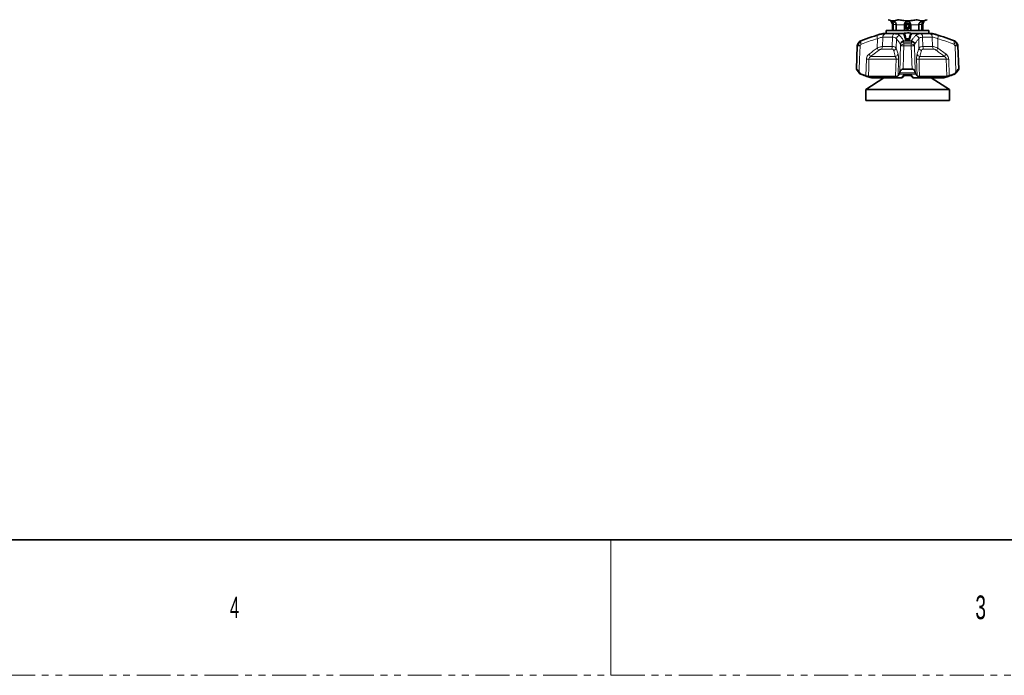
# Model space of a CAD drawing. Header units: millimetres. Extents: x 0 to 1118, y 0 to 864.
# Tile 52 of 85: x 588 to 772, y 0 to 123. Entities that reach past the tile are written whole.
import ezdxf

# ---------------------------------------------------------------- set-up
doc = ezdxf.new("R2010")
doc.units = ezdxf.units.MM
doc.linetypes.add('PHANTOM', pattern=[12.7, 6.35, -1.27, 1.27, -1.27, 1.27, -1.27])
doc.styles.add('SLDTEXTSTYLE1', font='TXT', dxfattribs={"width": 0.6})

msp = doc.modelspace()

# ---------------------------------------------------------------- linework, layer by layer
at = {"color": 7, "linetype": 'Continuous', "lineweight": 35}
for p, q in [((751.25, 121.975), (751.25, 120.959)), ((751.391, 121.975), (751.389, 122.043)), ((751.391, 120.959), (751.391, 121.975)), ((751.972, 122.043), (751.974, 121.975)), ((751.974, 121.975), (751.974, 120.959)), ((753.5, 120.959), (753.5, 121.975)), ((754.667, 121.975), (754.667, 120.959)), ((756.193, 121.975), (756.195, 122.043)), ((756.193, 120.959), (756.193, 121.975)), ((756.779, 122.043), (756.777, 121.975)), ((756.777, 121.975), (756.777, 120.959)), ((756.917, 120.959), (756.917, 121.975)), ((749.417, 120.376), (753.408, 120.376)), ((750.084, 120.959), (750.084, 120.376)), ((750.084, 120.959), (754.084, 120.959)), ((753.445, 120.372), (753.436, 120.304)), ((754.084, 120.959), (758.084, 120.959)), ((754.295, 121.726), (754.422, 121.726)), ((754.549, 121.73), (754.549, 121.729)), ((754.667, 121.726), (754.549, 121.729)), ((754.731, 120.304), (754.722, 120.372)), ((754.762, 120.376), (758.75, 120.376)), ((758.084, 120.376), (758.084, 120.959)), ((745, 118.751), (744.769, 118.415)), ((763.398, 118.415), (763.168, 118.751)), ((744.653, 118.061), (744.5, 113.689)), ((763.667, 113.689), (763.514, 118.061)), ((744.5, 113.689), (745, 112.96)), ((744.5, 113.689), (744.537, 113.689)), ((745.017, 113.101), (745.119, 112.96)), ((752.614, 112.96), (752.646, 113.101)), ((753.249, 113.689), (754.918, 113.689)), ((753.647, 112.66), (754.58, 112.66)), ((754.551, 112.682), (754.988, 112.147)), ((755.522, 113.101), (755.553, 112.96)), ((763.048, 112.96), (763.151, 113.101)), ((763.168, 112.96), (763.667, 113.689)), ((763.631, 113.689), (763.667, 113.689)), ((749.651, 112.043), (746.252, 109.892)), ((746.752, 112.313), (751.844, 112.313)), ((747.303, 112.043), (752.9, 112.043)), ((754.689, 112.517), (753.48, 112.517)), ((755.267, 112.043), (760.865, 112.043)), ((756.324, 112.313), (761.416, 112.313)), ((761.915, 109.892), (758.516, 112.043)), ((746.252, 109.892), (746.252, 107.776)), ((761.915, 109.892), (746.252, 109.892)), ((761.915, 107.776), (761.915, 109.892)), ((761.915, 107.776), (746.252, 107.776)), ((12.7, 25.4), (1104.9, 25.4))]:
    msp.add_line(p, q, dxfattribs=at)
at = {"color": 7, "linetype": 'Continuous', "lineweight": 18}
for p, q in [((751.391, 121.975), (751.25, 121.975)), ((751.389, 122.043), (751.972, 122.043)), ((753.5, 121.975), (751.974, 121.975)), ((756.193, 121.975), (754.667, 121.975)), ((756.779, 122.043), (756.195, 122.043)), ((756.917, 121.975), (756.777, 121.975)), ((749.85, 120.288), (751.505, 120.288)), ((753.445, 120.363), (753.437, 120.304)), ((753.437, 120.304), (753.438, 120.304)), ((753.445, 120.363), (753.445, 120.372)), ((754.722, 120.372), (754.723, 120.363)), ((754.73, 120.304), (754.723, 120.363)), ((756.663, 120.288), (758.317, 120.288)), ((744.769, 118.415), (744.795, 118.415)), ((745.031, 118.751), (745, 118.751)), ((745.317, 118.999), (745.347, 118.999)), ((748.393, 117.639), (748.432, 119.389)), ((749.447, 119.674), (749.405, 117.929)), ((751.259, 119.674), (749.447, 119.674)), ((751.211, 117.929), (751.259, 119.674)), ((751.997, 119.389), (751.944, 117.639)), ((754.832, 118.751), (753.335, 118.751)), ((753.361, 118.999), (754.806, 118.999)), ((753.387, 118.415), (754.78, 118.415)), ((753.748, 119.274), (753.751, 119.346)), ((753.806, 119.346), (753.801, 119.218)), ((754.04, 119.177), (754.04, 119.305)), ((754.128, 119.305), (754.128, 119.177)), ((754.366, 119.218), (754.362, 119.346)), ((754.417, 119.346), (754.419, 119.274)), ((756.223, 117.639), (756.17, 119.389)), ((756.908, 119.674), (756.956, 117.929)), ((758.72, 119.674), (756.908, 119.674)), ((758.762, 117.929), (758.72, 119.674)), ((759.735, 119.389), (759.774, 117.639)), ((762.821, 118.999), (762.85, 118.999)), ((763.168, 118.751), (763.137, 118.751)), ((763.372, 118.415), (763.398, 118.415)), ((744.68, 118.061), (744.653, 118.061)), ((751.093, 117.452), (749.213, 117.452)), ((749.405, 117.929), (751.211, 117.929)), ((751.944, 117.639), (752.294, 116.505)), ((754.789, 118.061), (753.379, 118.061)), ((756.956, 117.929), (758.762, 117.929)), ((758.954, 117.452), (757.074, 117.452)), ((759.774, 117.639), (761.296, 116.505)), ((763.514, 118.061), (763.488, 118.061)), ((746.283, 112.433), (746.37, 115.552)), ((751.932, 115.552), (746.843, 115.552)), ((747.125, 116.028), (751.787, 116.028)), ((752.388, 115.552), (752.298, 112.433)), ((755.87, 112.433), (755.78, 115.552)), ((761.324, 115.552), (756.235, 115.552)), ((756.381, 116.028), (761.043, 116.028)), ((761.798, 115.552), (761.884, 112.433)), ((745, 112.96), (745.119, 112.96)), ((745.458, 112.712), (745.317, 112.712)), ((745.401, 112.681), (745.425, 112.681)), ((755.649, 112.712), (752.519, 112.712)), ((752.614, 112.96), (755.553, 112.96)), ((753.433, 112.681), (754.734, 112.681)), ((762.85, 112.712), (762.71, 112.712)), ((762.742, 112.681), (762.767, 112.681)), ((763.048, 112.96), (763.168, 112.96)), ((698.5, 25.4), (698.5, 0))]:
    msp.add_line(p, q, dxfattribs=at)
at = {"color": 7, "linetype": 'PHANTOM', "lineweight": 18}
msp.add_line((0, 0), (1117.6, 0), dxfattribs=at)
at = {"color": 7, "linetype": 'Continuous', "lineweight": 35, "flags": 128}
msp.add_lwpolyline([(754.667, 121.779), (754.647, 121.89), (754.553, 122.067), (754.406, 122.2), (754.226, 122.274), (754.033, 122.283), (753.85, 122.226), (753.699, 122.113), (753.597, 121.956), (753.555, 121.777), (753.576, 121.596), (753.656, 121.436), (753.784, 121.313), (753.943, 121.243), (754.115, 121.231), (754.279, 121.278), (754.415, 121.376), (754.508, 121.513), (754.549, 121.671), (754.549, 121.726), (754.549, 121.726)], dxfattribs=at)
at = {"color": 7, "linetype": 'Continuous', "lineweight": 18, "flags": 128}
for points in [[(744.537, 113.689), (744.58, 115.021), (744.68, 118.061)], [(745.179, 118.061), (745.098, 115.581), (745.029, 113.487), (745.017, 113.101)], [(752.646, 113.101), (752.714, 115.581), (752.725, 115.961), (752.783, 118.061)], [(754.918, 113.689), (754.879, 115.021), (754.789, 118.061)], [(755.385, 118.061), (755.453, 115.581), (755.511, 113.487), (755.522, 113.101)], [(763.151, 113.101), (763.07, 115.581), (763.057, 115.961), (762.988, 118.061)], [(746.843, 115.552), (746.802, 114.084), (746.752, 112.313)], [(751.844, 112.313), (751.892, 114.084), (751.932, 115.552)], [(756.235, 115.552), (756.275, 114.084), (756.324, 112.313)], [(761.416, 112.313), (761.366, 114.084), (761.324, 115.552)]]:
    msp.add_lwpolyline(points, dxfattribs=at)
at = {"color": 7, "linetype": 'Continuous', "lineweight": 35}
for centre, radius, start, end in [((750.25, 121.975), 1, 0, 79.84036), ((754.084, 121.726), 0.466, 0.54689, 360), ((757.917, 121.975), 1, 100.16594, 180), ((768.581, 56.523), 66.667, 106.70547, 110.42322), ((753.544, 120.359), 0.1, 91.84006, 172.72549), ((753.4, 120.452), 0.142, 1.29474, 3.07937), ((754.623, 120.359), 0.1, 7.27451, 88.16006), ((754.769, 120.452), 0.143, 176.9298, 178.7014), ((739.587, 56.523), 66.667, 69.57678, 73.29453), ((745.319, 118.038), 0.667, 145.58702, 178), ((745.55, 118.374), 0.667, 110.42322, 145.58702), ((762.618, 118.374), 0.667, 34.41298, 69.57678), ((762.848, 118.038), 0.667, 2, 34.41298), ((745.55, 113.337), 0.667, 214.41298, 249.57678), ((768.581, 175.188), 66.667, 249.57678, 249.65351), ((739.587, 175.188), 66.667, 290.34649, 290.42322), ((762.618, 113.337), 0.667, 290.42322, 325.58702)]:
    msp.add_arc(centre, radius, start, end, dxfattribs=at)
at = {"color": 7, "linetype": 'Continuous', "lineweight": 18}
for centre, radius, start, end in [((749.236, 119.737), 0.876, 162.49134, 203.41069), ((750.106, 119.681), 0.658, 112.82282, 180.67193), ((752, 119.734), 0.743, 131.80426, 184.64612), ((752.693, 119.308), 0.7, 98.36588, 173.3354), ((753.337, 120.313), 0.101, 273.19333, 354.9211), ((753.546, 120.354), 0.101, 92.54703, 174.87334), ((754.622, 120.354), 0.101, 5.12666, 87.45297), ((754.831, 120.313), 0.101, 185.0789, 266.80667), ((755.475, 119.308), 0.7, 6.6646, 81.63412), ((756.167, 119.734), 0.743, 355.35388, 48.19574), ((758.062, 119.681), 0.658, 359.32807, 67.17718), ((758.931, 119.737), 0.876, 336.58931, 17.50866), ((745.347, 118.038), 0.668, 145.67047, 178.0118), ((745.826, 119.149), 1.265, 215.44691, 239.24419), ((745.58, 118.376), 0.665, 110.5039, 145.69581), ((746.073, 119.496), 1.281, 215.57524, 239.05744), ((746.121, 118.781), 0.805, 164.26485, 208.45273), ((753.434, 118.297), 0.706, 95.88948, 171.78796), ((753.365, 118.014), 0.738, 92.31446, 148.6768), ((753.414, 117.675), 0.74, 92.08216, 148.55966), ((755.145, 118.686), 1.811, 170.03354, 177.92726), ((760.838, 118.055), 7.459, 177.23285, 179.94925), ((753.648, 119.285), 0.101, 271.72427, 353.99935), ((753.851, 119.335), 0.101, 91.278, 173.98124), ((753.778, 118.66), 0.686, 87.70008, 92.29992), ((753.663, 119.229), 0.139, 313.48449, 355.75957), ((753.944, 119.336), 0.138, 133.21424, 175.70869), ((753.901, 119.188), 0.14, 313.03347, 355.21177), ((754.178, 119.293), 0.139, 132.76622, 175.16879), ((754.084, 116.889), 2.416, 88.95209, 91.04791), ((753.989, 119.293), 0.139, 4.83121, 47.23378), ((754.267, 119.188), 0.14, 184.78823, 226.96653), ((754.224, 119.336), 0.138, 4.29131, 46.78576), ((754.316, 119.335), 0.101, 6.01876, 88.722), ((754.39, 118.66), 0.686, 87.70008, 92.29992), ((754.504, 119.229), 0.139, 184.24043, 226.51551), ((754.52, 119.285), 0.101, 186.00065, 268.27573), ((747.33, 118.055), 7.459, 0.05075, 2.76715), ((754.753, 117.675), 0.74, 31.44034, 87.91784), ((753.022, 118.686), 1.811, 2.07274, 9.96646), ((754.734, 118.297), 0.706, 8.21204, 84.11052), ((754.803, 118.014), 0.738, 31.3232, 87.68554), ((762.046, 118.781), 0.805, 331.54727, 15.73515), ((762.095, 119.496), 1.281, 300.94256, 324.42476), ((762.588, 118.376), 0.665, 34.30419, 69.4961), ((762.341, 119.149), 1.265, 300.75581, 324.55309), ((762.82, 118.038), 0.668, 1.9882, 34.32953), ((744.929, 113.067), 5.001, 87.13649, 92.86351), ((745.927, 115.697), 1.243, 15.46111, 40.54465), ((747.29, 116.805), 1.383, 14.98922, 37.10144), ((748.688, 117.941), 0.717, 317.09698, 359.0511), ((750.216, 117.922), 0.995, 331.83652, 0.39922), ((751.283, 117.816), 0.685, 287.48723, 345.04819), ((751.629, 116.704), 0.694, 283.12518, 343.31786), ((753.081, 110.452), 7.616, 87.75836, 92.24164), ((755.087, 110.452), 7.616, 87.75836, 92.24164), ((756.538, 116.704), 0.694, 196.68214, 256.87482), ((756.885, 117.816), 0.685, 194.95181, 252.51277), ((757.951, 117.922), 0.995, 179.60078, 208.16348), ((759.48, 117.941), 0.717, 180.9489, 222.90302), ((760.877, 116.805), 1.383, 142.89856, 165.01078), ((762.241, 115.697), 1.243, 139.45535, 164.53889), ((763.238, 113.067), 5.001, 87.13649, 92.86351), ((746.606, 123.092), 7.544, 268.20235, 271.79765), ((752.16, 122.474), 6.926, 268.11499, 271.88501), ((756.007, 122.474), 6.926, 268.11499, 271.88501), ((761.561, 123.092), 7.544, 268.20235, 271.79765)]:
    msp.add_arc(centre, radius, start, end, dxfattribs=at)
at = {"color": 7, "linetype": 'Continuous', "lineweight": 35}
for points, knots in [([(750.426, 122.959), (750.591, 122.907), (750.92, 122.802), (751.394, 122.674), (751.838, 122.839), (752.116, 122.919), (752.255, 122.959)], [0, 0, 0, 0, 0.2716257, 0.5426871, 0.7711112, 1, 1, 1, 1]), ([(751.389, 122.043), (751.386, 122.087), (751.378, 122.187), (751.357, 122.345), (751.335, 122.494), (751.34, 122.591), (751.39, 122.63), (751.469, 122.625), (751.586, 122.58), (751.731, 122.487), (751.868, 122.343), (751.952, 122.187), (751.966, 122.084), (751.972, 122.043)], [0, 0, 0, 0, 0.0688366, 0.1556097, 0.2749191, 0.3956192, 0.4717783, 0.5482945, 0.6191441, 0.7287045, 0.8411765, 0.9349999, 1, 1, 1, 1]), ([(752.255, 122.959), (752.265, 122.958), (752.577, 122.93), (753.18, 122.809), (754.089, 122.674), (755.001, 122.821), (755.608, 122.913), (755.913, 122.959)], [0, 0, 0, 0, 0.0085024, 0.2544652, 0.5000119, 0.749258, 1, 1, 1, 1]), ([(753.5, 122.043), (753.503, 122.087), (753.51, 122.187), (753.574, 122.345), (753.695, 122.494), (753.858, 122.591), (754.028, 122.63), (754.176, 122.625), (754.331, 122.58), (754.478, 122.487), (754.594, 122.343), (754.658, 122.187), (754.664, 122.084), (754.667, 122.043)], [0, 0, 0, 0, 0.0688366, 0.1556097, 0.2749191, 0.3956192, 0.4717783, 0.5482945, 0.6191441, 0.7287045, 0.8411765, 0.9349999, 1, 1, 1, 1]), ([(753.5, 121.975), (753.5, 121.984), (753.5, 122.007), (753.5, 122.029), (753.5, 122.043)], [0, 0, 0, 0, 0.4137019, 1, 1, 1, 1]), ([(754.295, 121.726), (754.296, 121.705), (754.296, 121.662), (754.272, 121.6), (754.232, 121.546), (754.175, 121.505), (754.108, 121.482), (754.035, 121.48), (753.963, 121.499), (753.898, 121.539), (753.847, 121.599), (753.814, 121.672), (753.804, 121.753), (753.818, 121.835), (753.856, 121.911), (753.916, 121.974), (753.994, 122.018), (754.082, 122.037), (754.175, 122.03), (754.262, 121.996), (754.337, 121.936), (754.393, 121.856), (754.424, 121.761), (754.425, 121.66), (754.397, 121.561), (754.34, 121.473), (754.258, 121.404), (754.158, 121.362), (754.049, 121.35), (753.939, 121.37), (753.838, 121.423), (753.756, 121.504), (753.7, 121.607), (753.673, 121.737), (753.694, 121.885), (753.779, 122.028), (753.914, 122.129), (754.081, 122.171), (754.255, 122.146), (754.407, 122.054), (754.52, 121.909), (754.539, 121.79), (754.549, 121.73)], [0, 0, 0, 0, 0.0148988, 0.0301803, 0.0458737, 0.0620088, 0.0785557, 0.0954847, 0.1128257, 0.1306085, 0.148803, 0.1673795, 0.186368, 0.2057983, 0.2256404, 0.2458643, 0.2665002, 0.2875779, 0.3090674, 0.3309386, 0.3532218, 0.3759468, 0.3990837, 0.4226022, 0.4465326, 0.4709049, 0.4956891, 0.5208548, 0.5464323, 0.5724519, 0.5988833, 0.6256962, 0.652921, 0.6805878, 0.717994, 0.7561303, 0.7949966, 0.8345929, 0.8749193, 0.9159758, 0.9576253, 1, 1, 1, 1]), ([(754.422, 121.726), (754.422, 121.692), (754.42, 121.624), (754.379, 121.528), (754.313, 121.446), (754.224, 121.386), (754.12, 121.354), (754.009, 121.354), (753.902, 121.386), (753.806, 121.449), (753.733, 121.539), (753.687, 121.647), (753.676, 121.767), (753.699, 121.886), (753.758, 121.994), (753.846, 122.082), (753.958, 122.142), (754.084, 122.166), (754.214, 122.153), (754.335, 122.102), (754.438, 122.017), (754.524, 121.891), (754.54, 121.786), (754.549, 121.726)], [0, 0, 0, 0, 0.0398491, 0.0803879, 0.1216175, 0.163541, 0.2061582, 0.2494653, 0.2934631, 0.3381552, 0.3835412, 0.4296169, 0.4763836, 0.5238448, 0.572, 0.6208449, 0.6703808, 0.7206114, 0.7715361, 0.8231505, 0.875456, 0.9284564, 1, 1, 1, 1]), ([(754.667, 122.043), (754.667, 122.029), (754.667, 122.007), (754.667, 121.984), (754.667, 121.975)], [0, 0, 0, 0, 0.5862981, 1, 1, 1, 1]), ([(755.913, 122.959), (756.077, 122.907), (756.406, 122.802), (756.881, 122.674), (757.324, 122.839), (757.602, 122.919), (757.741, 122.959)], [0, 0, 0, 0, 0.2716257, 0.5426871, 0.7711112, 1, 1, 1, 1]), ([(756.195, 122.043), (756.202, 122.087), (756.216, 122.187), (756.301, 122.345), (756.444, 122.494), (756.601, 122.591), (756.722, 122.63), (756.791, 122.625), (756.829, 122.58), (756.831, 122.487), (756.811, 122.343), (756.789, 122.187), (756.782, 122.084), (756.779, 122.043)], [0, 0, 0, 0, 0.0688366, 0.1556097, 0.2749191, 0.3956192, 0.4717783, 0.5482945, 0.6191441, 0.7287045, 0.8411765, 0.9349999, 1, 1, 1, 1]), ([(753.436, 120.305), (753.434, 120.294), (753.429, 120.275), (753.415, 120.26), (753.414, 120.259), (753.413, 120.259)], [0, 0, 0, 0, 0.4372165, 0.7447092, 1, 1, 1, 1]), ([(754.626, 120.455), (754.626, 120.455), (754.445, 120.461), (754.083, 120.467), (753.722, 120.459), (753.541, 120.455)], [0, 0, 0, 0, 0.001107, 0.4999997, 1, 1, 1, 1]), ([(754.126, 121.234), (754.145, 121.234), (754.218, 121.233), (754.339, 121.288), (754.47, 121.392), (754.554, 121.538), (754.591, 121.659), (754.582, 121.721), (754.581, 121.728)], [0, 0, 0, 0, 0.0743833, 0.2933098, 0.5161612, 0.7444467, 0.9712871, 1, 1, 1, 1]), ([(754.754, 120.259), (754.754, 120.259), (754.753, 120.26), (754.741, 120.273), (754.73, 120.291), (754.732, 120.303), (754.732, 120.304)], [0, 0, 0, 0, 0.2161376, 0.5552293, 0.9666921, 1, 1, 1, 1]), ([(745.017, 113.101), (744.924, 113.225), (744.789, 113.406), (744.642, 113.585), (744.564, 113.672), (744.546, 113.683), (744.537, 113.689)], [0, 0, 0, 0, 0.4557364, 0.6638276, 0.8405464, 1, 1, 1, 1]), ([(745.119, 112.96), (745.173, 112.9), (745.269, 112.791), (745.4, 112.736), (745.458, 112.712)], [0, 0, 0, 0, 0.5588157, 1, 1, 1, 1]), ([(745.425, 112.681), (745.769, 112.558), (746.392, 112.336), (747.021, 112.133), (747.303, 112.043)], [0, 0, 0, 0, 0.55247446, 1, 1, 1, 1]), ([(745.458, 112.712), (745.504, 112.696), (745.667, 112.639), (745.942, 112.545), (746.171, 112.47), (746.283, 112.433)], [0, 0, 0, 0, 0.168844, 0.5946967, 1, 1, 1, 1]), ([(752.298, 112.433), (752.328, 112.47), (752.402, 112.561), (752.475, 112.656), (752.519, 112.712)], [0, 0, 0, 0, 0.4060816, 1, 1, 1, 1]), ([(752.519, 112.712), (752.539, 112.745), (752.575, 112.804), (752.602, 112.913), (752.614, 112.96)], [0, 0, 0, 0, 0.5768574, 1, 1, 1, 1]), ([(753.249, 113.689), (753.194, 113.683), (753.083, 113.672), (752.92, 113.583), (752.741, 113.402), (752.683, 113.218), (752.646, 113.101)], [0, 0, 0, 0, 0.1616543, 0.3221635, 0.5706653, 1, 1, 1, 1]), ([(753.179, 112.147), (753.215, 112.187), (753.357, 112.349), (753.495, 112.53), (753.599, 112.665)], [0, 0, 0, 0, 0.2520201, 1, 1, 1, 1]), ([(753.573, 112.665), (753.599, 112.661), (753.626, 112.658), (753.649, 112.665), (753.65, 112.665)], [0, 0, 0, 0, 0.9693485, 1, 1, 1, 1]), ([(755.522, 113.101), (755.482, 113.225), (755.424, 113.406), (755.243, 113.585), (755.089, 113.672), (754.973, 113.683), (754.918, 113.689)], [0, 0, 0, 0, 0.4557364, 0.6638276, 0.8405464, 1, 1, 1, 1]), ([(755.553, 112.96), (755.569, 112.9), (755.598, 112.791), (755.633, 112.736), (755.649, 112.712)], [0, 0, 0, 0, 0.5588157, 1, 1, 1, 1]), ([(755.649, 112.712), (755.661, 112.696), (755.705, 112.639), (755.778, 112.545), (755.84, 112.47), (755.87, 112.433)], [0, 0, 0, 0, 0.168844, 0.5946967, 1, 1, 1, 1]), ([(760.865, 112.043), (761.146, 112.134), (761.775, 112.336), (762.398, 112.558), (762.742, 112.681)], [0, 0, 0, 0, 0.4477881, 1, 1, 1, 1]), ([(761.884, 112.433), (761.996, 112.47), (762.272, 112.561), (762.547, 112.656), (762.71, 112.712)], [0, 0, 0, 0, 0.4060816, 1, 1, 1, 1]), ([(762.71, 112.712), (762.785, 112.745), (762.916, 112.804), (763.009, 112.913), (763.048, 112.96)], [0, 0, 0, 0, 0.5768574, 1, 1, 1, 1]), ([(763.631, 113.689), (763.622, 113.683), (763.604, 113.672), (763.524, 113.583), (763.375, 113.402), (763.238, 113.218), (763.151, 113.101)], [0, 0, 0, 0, 0.1616543, 0.3221635, 0.5706653, 1, 1, 1, 1]), ([(746.752, 112.313), (746.724, 112.316), (746.669, 112.321), (746.512, 112.361), (746.374, 112.403), (746.295, 112.429), (746.283, 112.433)], [0, 0, 0, 0, 0.3122278, 0.6241372, 0.9449036, 1, 1, 1, 1]), ([(752.298, 112.433), (752.271, 112.411), (752.218, 112.366), (752.055, 112.322), (751.913, 112.316), (751.844, 112.313)], [0, 0, 0, 0, 0.3366519, 0.6738513, 1, 1, 1, 1]), ([(752.947, 112.043), (752.935, 112.043), (752.919, 112.043), (752.904, 112.043), (752.9, 112.043)], [0, 0, 0, 0, 0.7661345, 1, 1, 1, 1]), ([(753.174, 112.151), (753.164, 112.138), (753.133, 112.097), (753.053, 112.054), (752.982, 112.047), (752.947, 112.043)], [0, 0, 0, 0, 0.1827955, 0.591359, 1, 1, 1, 1]), ([(754.993, 112.152), (755.003, 112.139), (755.034, 112.097), (755.114, 112.054), (755.185, 112.047), (755.221, 112.043)], [0, 0, 0, 0, 0.18549483, 0.59270883, 1, 1, 1, 1]), ([(755.267, 112.043), (755.255, 112.043), (755.239, 112.043), (755.224, 112.043), (755.221, 112.043)], [0, 0, 0, 0, 0.7663028, 1, 1, 1, 1]), ([(756.324, 112.313), (756.257, 112.316), (756.123, 112.321), (755.968, 112.361), (755.896, 112.403), (755.873, 112.429), (755.87, 112.433)], [0, 0, 0, 0, 0.3122278, 0.6241372, 0.9449036, 1, 1, 1, 1]), ([(761.884, 112.433), (761.814, 112.411), (761.674, 112.366), (761.505, 112.322), (761.445, 112.316), (761.416, 112.313)], [0, 0, 0, 0, 0.3366519, 0.6738513, 1, 1, 1, 1])]:
    msp.add_open_spline(points, degree=3, knots=knots, dxfattribs=at)
at = {"color": 7, "linetype": 'Continuous', "lineweight": 18}
for points, knots in [([(745.347, 118.999), (745.457, 119.039), (746.017, 119.241), (747.031, 119.589), (747.944, 119.863), (748.401, 120.001)], [0, 0, 0, 0, 0.1092201, 0.5542074, 1, 1, 1, 1]), ([(748.401, 120.001), (748.68, 120.077), (749.209, 120.221), (749.653, 120.285), (749.825, 120.288), (749.85, 120.288)], [0, 0, 0, 0, 0.4871128, 0.9237817, 1, 1, 1, 1]), ([(751.505, 120.288), (751.705, 120.278), (752.105, 120.258), (752.443, 120.133), (752.553, 120.035), (752.591, 120.001)], [0, 0, 0, 0, 0.3959631, 0.7869012, 1, 1, 1, 1]), ([(752.591, 120.001), (752.708, 119.863), (752.941, 119.589), (753.195, 119.241), (753.334, 119.039), (753.361, 118.999)], [0, 0, 0, 0, 0.4457926, 0.89077989, 1, 1, 1, 1]), ([(753.411, 120.267), (753.399, 120.263), (753.369, 120.254), (753.343, 120.234), (753.342, 120.219), (753.342, 120.212)], [0, 0, 0, 0, 0.2363678, 0.6186072, 1, 1, 1, 1]), ([(753.651, 119.184), (753.63, 119.258), (753.563, 119.497), (753.46, 119.845), (753.378, 120.101), (753.342, 120.212)], [0, 0, 0, 0, 0.2020262, 0.6535325, 1, 1, 1, 1]), ([(753.437, 120.304), (753.474, 120.193), (753.557, 119.936), (753.66, 119.588), (753.727, 119.348), (753.748, 119.274)], [0, 0, 0, 0, 0.346486, 0.7979838, 1, 1, 1, 1]), ([(753.751, 119.346), (753.746, 119.364), (753.694, 119.548), (753.593, 119.901), (753.495, 120.205), (753.445, 120.363)], [0, 0, 0, 0, 0.0488393, 0.5078531, 1, 1, 1, 1]), ([(753.541, 120.455), (753.545, 120.444), (753.596, 120.29), (753.699, 119.964), (753.797, 119.618), (753.849, 119.436)], [0, 0, 0, 0, 0.03325502, 0.49216284, 1, 1, 1, 1]), ([(754.319, 119.436), (754.365, 119.598), (754.441, 119.866), (754.543, 120.201), (754.6, 120.375), (754.626, 120.455)], [0, 0, 0, 0, 0.4509596, 0.7473806, 1, 1, 1, 1]), ([(754.723, 120.363), (754.697, 120.283), (754.64, 120.109), (754.538, 119.775), (754.463, 119.507), (754.417, 119.346)], [0, 0, 0, 0, 0.252608, 0.5490281, 1, 1, 1, 1]), ([(754.419, 119.274), (754.463, 119.428), (754.553, 119.747), (754.657, 120.081), (754.717, 120.264), (754.73, 120.304)], [0, 0, 0, 0, 0.4236823, 0.8751814, 1, 1, 1, 1]), ([(754.825, 120.212), (754.812, 120.172), (754.753, 119.99), (754.65, 119.655), (754.56, 119.338), (754.517, 119.184)], [0, 0, 0, 0, 0.1248082, 0.5763004, 1, 1, 1, 1]), ([(754.73, 120.304), (754.73, 120.304), (754.731, 120.304), (754.73, 120.304), (754.73, 120.304)], [0, 0, 0, 0, 0.68032278, 1, 1, 1, 1]), ([(754.825, 120.212), (754.825, 120.213), (754.828, 120.221), (754.822, 120.235), (754.798, 120.253), (754.77, 120.263), (754.757, 120.267)], [0, 0, 0, 0, 0.04866543, 0.40191187, 0.72833145, 1, 1, 1, 1]), ([(754.806, 118.999), (754.833, 119.039), (754.972, 119.241), (755.226, 119.589), (755.46, 119.863), (755.577, 120.001)], [0, 0, 0, 0, 0.1092201, 0.5542074, 1, 1, 1, 1]), ([(755.577, 120.001), (755.682, 120.077), (755.882, 120.221), (756.352, 120.285), (756.623, 120.288), (756.663, 120.288)], [0, 0, 0, 0, 0.4871128, 0.9237817, 1, 1, 1, 1]), ([(758.317, 120.288), (758.465, 120.278), (758.76, 120.258), (759.295, 120.133), (759.644, 120.035), (759.767, 120.001)], [0, 0, 0, 0, 0.3959631, 0.7869012, 1, 1, 1, 1]), ([(759.767, 120.001), (760.224, 119.863), (761.137, 119.589), (762.151, 119.241), (762.71, 119.039), (762.821, 118.999)], [0, 0, 0, 0, 0.4457926, 0.8907799, 1, 1, 1, 1]), ([(744.795, 118.415), (744.853, 118.497), (744.931, 118.609), (745.009, 118.721), (745.031, 118.751)], [0, 0, 0, 0, 0.7289501, 1, 1, 1, 1]), ([(745.414, 118.398), (745.393, 118.367), (745.314, 118.255), (745.236, 118.143), (745.179, 118.061)], [0, 0, 0, 0, 0.2710124, 1, 1, 1, 1]), ([(748.432, 119.389), (747.981, 119.253), (747.078, 118.981), (746.076, 118.637), (745.523, 118.437), (745.414, 118.398)], [0, 0, 0, 0, 0.445417, 0.8906595, 1, 1, 1, 1]), ([(749.447, 119.674), (749.43, 119.673), (749.311, 119.672), (748.993, 119.607), (748.628, 119.465), (748.432, 119.389)], [0, 0, 0, 0, 0.0743214, 0.5037407, 1, 1, 1, 1]), ([(751.997, 119.389), (751.972, 119.424), (751.9, 119.52), (751.675, 119.645), (751.397, 119.664), (751.259, 119.674)], [0, 0, 0, 0, 0.2194758, 0.6124385, 1, 1, 1, 1]), ([(752.735, 118.398), (752.709, 118.437), (752.575, 118.637), (752.33, 118.981), (752.108, 119.253), (751.997, 119.389)], [0, 0, 0, 0, 0.1093405, 0.554583, 1, 1, 1, 1]), ([(752.783, 118.061), (752.771, 118.143), (752.755, 118.255), (752.739, 118.367), (752.735, 118.398)], [0, 0, 0, 0, 0.7289876, 1, 1, 1, 1]), ([(753.335, 118.751), (753.34, 118.721), (753.357, 118.609), (753.375, 118.497), (753.387, 118.415)], [0, 0, 0, 0, 0.2710499, 1, 1, 1, 1]), ([(753.651, 119.184), (753.651, 119.183), (753.653, 119.175), (753.665, 119.16), (753.702, 119.14), (753.74, 119.132), (753.759, 119.128)], [0, 0, 0, 0, 0.0129778, 0.3531394, 0.6763966, 1, 1, 1, 1]), ([(753.801, 119.218), (753.792, 119.222), (753.773, 119.23), (753.754, 119.25), (753.75, 119.266), (753.748, 119.274)], [0, 0, 0, 0, 0.3071967, 0.6309697, 1, 1, 1, 1]), ([(753.996, 119.086), (753.993, 119.087), (753.956, 119.094), (753.891, 119.105), (753.815, 119.118), (753.773, 119.125), (753.759, 119.128)], [0, 0, 0, 0, 0.0332136, 0.4688032, 0.8187908, 1, 1, 1, 1]), ([(753.801, 119.218), (753.816, 119.216), (753.858, 119.209), (753.937, 119.195), (754.002, 119.183), (754.04, 119.177)], [0, 0, 0, 0, 0.1812155, 0.5312074, 1, 1, 1, 1]), ([(754.04, 119.305), (754.026, 119.307), (753.984, 119.315), (753.915, 119.327), (753.851, 119.338), (753.814, 119.344), (753.806, 119.346)], [0, 0, 0, 0, 0.1758217, 0.5320297, 0.8882229, 1, 1, 1, 1]), ([(753.849, 119.436), (753.858, 119.435), (753.894, 119.429), (753.959, 119.417), (754.028, 119.405), (754.07, 119.398), (754.084, 119.395)], [0, 0, 0, 0, 0.1117814, 0.4679812, 0.8241846, 1, 1, 1, 1]), ([(753.996, 119.086), (754.013, 119.084), (754.05, 119.079), (754.113, 119.078), (754.152, 119.084), (754.172, 119.086)], [0, 0, 0, 0, 0.3092196, 0.6547128, 1, 1, 1, 1]), ([(754.128, 119.177), (754.118, 119.174), (754.1, 119.169), (754.078, 119.169), (754.058, 119.171), (754.048, 119.174), (754.04, 119.177)], [0, 0, 0, 0, 0.347142, 0.6323286, 0.6884405, 1, 1, 1, 1]), ([(754.084, 119.395), (754.1, 119.398), (754.145, 119.406), (754.223, 119.42), (754.285, 119.431), (754.319, 119.436)], [0, 0, 0, 0, 0.2132442, 0.5694335, 1, 1, 1, 1]), ([(754.362, 119.346), (754.328, 119.34), (754.267, 119.33), (754.189, 119.316), (754.145, 119.308), (754.128, 119.305)], [0, 0, 0, 0, 0.4305558, 0.7867484, 1, 1, 1, 1]), ([(754.128, 119.177), (754.156, 119.182), (754.193, 119.188), (754.258, 119.2), (754.31, 119.209), (754.352, 119.216), (754.366, 119.218)], [0, 0, 0, 0, 0.3499902, 0.468824, 0.8188155, 1, 1, 1, 1]), ([(754.409, 119.128), (754.395, 119.125), (754.353, 119.118), (754.274, 119.105), (754.209, 119.093), (754.172, 119.086)], [0, 0, 0, 0, 0.1811782, 0.53116559, 1, 1, 1, 1]), ([(754.419, 119.274), (754.417, 119.266), (754.413, 119.249), (754.394, 119.23), (754.374, 119.222), (754.366, 119.218)], [0, 0, 0, 0, 0.3744903, 0.7324542, 1, 1, 1, 1]), ([(754.409, 119.128), (754.425, 119.131), (754.463, 119.139), (754.503, 119.159), (754.512, 119.175), (754.517, 119.184)], [0, 0, 0, 0, 0.2828388, 0.6416295, 1, 1, 1, 1]), ([(754.78, 118.415), (754.793, 118.497), (754.81, 118.609), (754.828, 118.721), (754.832, 118.751)], [0, 0, 0, 0, 0.7289501, 1, 1, 1, 1]), ([(755.433, 118.398), (755.428, 118.367), (755.412, 118.255), (755.396, 118.143), (755.385, 118.061)], [0, 0, 0, 0, 0.2710124, 1, 1, 1, 1]), ([(756.17, 119.389), (756.059, 119.253), (755.838, 118.981), (755.593, 118.637), (755.459, 118.437), (755.433, 118.398)], [0, 0, 0, 0, 0.445417, 0.8906595, 1, 1, 1, 1]), ([(756.908, 119.674), (756.881, 119.673), (756.694, 119.672), (756.369, 119.607), (756.239, 119.465), (756.17, 119.389)], [0, 0, 0, 0, 0.0743214, 0.5037407, 1, 1, 1, 1]), ([(759.735, 119.389), (759.649, 119.424), (759.407, 119.52), (759.031, 119.645), (758.823, 119.664), (758.72, 119.674)], [0, 0, 0, 0, 0.2194758, 0.6124385, 1, 1, 1, 1]), ([(762.754, 118.398), (762.645, 118.437), (762.092, 118.637), (761.089, 118.981), (760.187, 119.253), (759.735, 119.389)], [0, 0, 0, 0, 0.1093405, 0.554583, 1, 1, 1, 1]), ([(762.988, 118.061), (762.931, 118.143), (762.853, 118.255), (762.775, 118.367), (762.754, 118.398)], [0, 0, 0, 0, 0.7289876, 1, 1, 1, 1]), ([(763.137, 118.751), (763.158, 118.721), (763.237, 118.609), (763.315, 118.497), (763.372, 118.415)], [0, 0, 0, 0, 0.2710499, 1, 1, 1, 1]), ([(746.871, 116.505), (746.792, 116.434), (746.615, 116.277), (746.421, 115.948), (746.387, 115.684), (746.37, 115.552)], [0, 0, 0, 0, 0.2894264, 0.6444441, 1, 1, 1, 1]), ([(746.871, 116.505), (746.891, 116.52), (747.392, 116.908), (747.902, 117.281), (748.393, 117.639)], [0, 0, 0, 0, 0.0396607, 1, 1, 1, 1]), ([(748.626, 117.163), (748.273, 116.902), (747.788, 116.544), (747.293, 116.16), (747.144, 116.044), (747.125, 116.028)], [0, 0, 0, 0, 0.6998938, 0.960207, 1, 1, 1, 1]), ([(748.393, 117.639), (748.548, 117.701), (748.82, 117.81), (749.169, 117.908), (749.326, 117.922), (749.405, 117.929)], [0, 0, 0, 0, 0.3953867, 0.6917534, 1, 1, 1, 1]), ([(749.213, 117.452), (749.168, 117.446), (749.076, 117.433), (748.868, 117.329), (748.716, 117.224), (748.626, 117.163)], [0, 0, 0, 0, 0.2874999, 0.5791325, 1, 1, 1, 1]), ([(751.488, 117.163), (751.46, 117.231), (751.414, 117.344), (751.259, 117.438), (751.143, 117.448), (751.093, 117.452)], [0, 0, 0, 0, 0.4646405, 0.7701578, 1, 1, 1, 1]), ([(751.211, 117.929), (751.3, 117.924), (751.503, 117.914), (751.784, 117.825), (751.885, 117.708), (751.944, 117.639)], [0, 0, 0, 0, 0.2471643, 0.5613264, 1, 1, 1, 1]), ([(751.787, 116.028), (751.783, 116.044), (751.683, 116.43), (751.584, 116.804), (751.488, 117.163)], [0, 0, 0, 0, 0.0397941, 1, 1, 1, 1]), ([(752.388, 115.552), (752.389, 115.632), (752.392, 115.858), (752.365, 116.21), (752.317, 116.407), (752.294, 116.505)], [0, 0, 0, 0, 0.2175479, 0.6095208, 1, 1, 1, 1]), ([(753.379, 118.061), (753.365, 117.617), (753.322, 116.16), (753.279, 114.702), (753.249, 113.689)], [0, 0, 0, 0, 0.3046449, 1, 1, 1, 1]), ([(755.874, 116.505), (755.856, 116.434), (755.816, 116.277), (755.778, 115.948), (755.779, 115.684), (755.78, 115.552)], [0, 0, 0, 0, 0.2894264, 0.6444441, 1, 1, 1, 1]), ([(755.874, 116.505), (755.878, 116.52), (755.993, 116.908), (756.11, 117.281), (756.223, 117.639)], [0, 0, 0, 0, 0.03966072, 1, 1, 1, 1]), ([(756.223, 117.639), (756.275, 117.701), (756.365, 117.81), (756.63, 117.908), (756.846, 117.922), (756.956, 117.929)], [0, 0, 0, 0, 0.3953867, 0.6917534, 1, 1, 1, 1]), ([(756.679, 117.163), (756.61, 116.902), (756.514, 116.544), (756.415, 116.16), (756.385, 116.044), (756.381, 116.028)], [0, 0, 0, 0, 0.6998938, 0.960207, 1, 1, 1, 1]), ([(757.074, 117.452), (757.013, 117.446), (756.888, 117.433), (756.746, 117.329), (756.704, 117.224), (756.679, 117.163)], [0, 0, 0, 0, 0.2874999, 0.5791325, 1, 1, 1, 1]), ([(758.762, 117.929), (758.825, 117.924), (758.967, 117.914), (759.307, 117.825), (759.602, 117.708), (759.774, 117.639)], [0, 0, 0, 0, 0.2471643, 0.5613264, 1, 1, 1, 1]), ([(759.542, 117.163), (759.442, 117.231), (759.277, 117.344), (759.072, 117.438), (758.99, 117.448), (758.954, 117.452)], [0, 0, 0, 0, 0.4646405, 0.7701578, 1, 1, 1, 1]), ([(761.043, 116.028), (761.023, 116.044), (760.529, 116.43), (760.025, 116.804), (759.542, 117.163)], [0, 0, 0, 0, 0.0397941, 1, 1, 1, 1]), ([(761.798, 115.552), (761.79, 115.632), (761.77, 115.858), (761.614, 116.21), (761.402, 116.407), (761.296, 116.505)], [0, 0, 0, 0, 0.21754792, 0.6095208, 1, 1, 1, 1]), ([(763.488, 118.061), (763.503, 117.617), (763.55, 116.16), (763.598, 114.702), (763.631, 113.689)], [0, 0, 0, 0, 0.3046449, 1, 1, 1, 1]), ([(747.125, 116.028), (747.08, 115.994), (746.984, 115.92), (746.906, 115.801), (746.857, 115.675), (746.849, 115.608), (746.843, 115.552)], [0, 0, 0, 0, 0.31199939, 0.6652648, 0.72096368, 1, 1, 1, 1]), ([(751.787, 116.028), (751.821, 115.981), (751.879, 115.902), (751.917, 115.764), (751.933, 115.654), (751.933, 115.592), (751.932, 115.552)], [0, 0, 0, 0, 0.4151069, 0.6937438, 0.7969189, 1, 1, 1, 1]), ([(756.381, 116.028), (756.355, 115.994), (756.299, 115.92), (756.259, 115.801), (756.236, 115.675), (756.236, 115.608), (756.235, 115.552)], [0, 0, 0, 0, 0.3119994, 0.6652648, 0.7209637, 1, 1, 1, 1]), ([(761.043, 116.028), (761.103, 115.981), (761.203, 115.902), (761.279, 115.764), (761.315, 115.654), (761.321, 115.592), (761.324, 115.552)], [0, 0, 0, 0, 0.41510692, 0.69374381, 0.79691887, 1, 1, 1, 1]), ([(752.9, 112.043), (752.98, 112.134), (753.159, 112.336), (753.336, 112.558), (753.433, 112.681)], [0, 0, 0, 0, 0.44778806, 1, 1, 1, 1]), ([(753.433, 112.681), (753.434, 112.681), (753.459, 112.674), (753.506, 112.662), (753.551, 112.664), (753.573, 112.665)], [0, 0, 0, 0, 0.0162171, 0.5294231, 1, 1, 1, 1]), ([(753.615, 112.678), (753.608, 112.67), (753.588, 112.642), (753.539, 112.633), (753.484, 112.646), (753.447, 112.671), (753.434, 112.681), (753.433, 112.681)], [0, 0, 0, 0, 0.128461, 0.4297489, 0.8042321, 0.9940009, 1, 1, 1, 1]), ([(754.734, 112.681), (754.734, 112.681), (754.721, 112.671), (754.684, 112.646), (754.628, 112.633), (754.579, 112.643), (754.557, 112.672), (754.55, 112.681)], [0, 0, 0, 0, 0.0058934, 0.1923183, 0.5602029, 0.8561819, 1, 1, 1, 1]), ([(754.58, 112.665), (754.606, 112.664), (754.656, 112.662), (754.709, 112.674), (754.734, 112.681), (754.734, 112.681)], [0, 0, 0, 0, 0.5231091, 0.9853921, 1, 1, 1, 1]), ([(754.734, 112.681), (754.832, 112.558), (755.009, 112.336), (755.187, 112.133), (755.267, 112.043)], [0, 0, 0, 0, 0.5524745, 1, 1, 1, 1])]:
    msp.add_open_spline(points, degree=3, knots=knots, dxfattribs=at)

# ---------------------------------------------------------------- texts
at = {"color": 7, "linetype": 'Continuous', "lineweight": 0, "attachment_point": 1, "style": 'SLDTEXTSTYLE1'}
for s, insert, char_height in [('3', (766.794, 14.973), 4.445), ('4', (627.062, 14.729), 3.969)]:
    msp.add_mtext(s, dxfattribs=dict(at, insert=insert, char_height=char_height))

doc.saveas('drawing.dxf')
